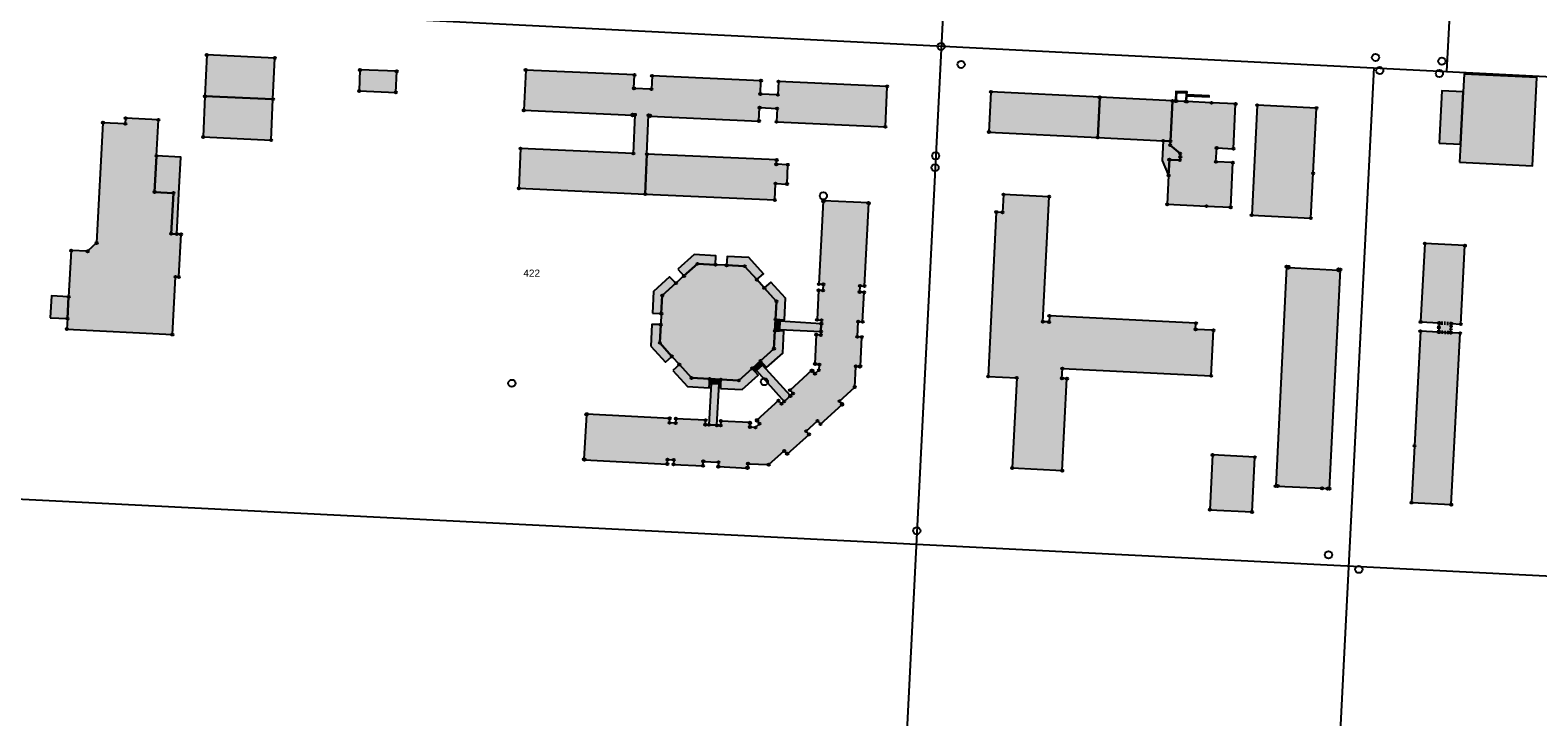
# Model space of a CAD drawing. Header units: millimetres. Extents: x 32690613 to 32693496, y 5343267 to 5344956.
# Tile 5 of 11: x 32692430 to 32692850, y 5344020 to 5344211. Entities that reach past the tile are written whole.
import ezdxf
from ezdxf.enums import TextEntityAlignment as Align

# ---------------------------------------------------------------- set-up
doc = ezdxf.new("R2010")
doc.units = ezdxf.units.MM
doc.linetypes.add('bauteil', pattern=[0.8, 0.4, -0.4])
doc.layers.get('DEFPOINTS').update_dxf_attribs({"color": 11})
doc.layers.add('bauteil', color=40, linetype='bauteil', lineweight=50)
for name, color, linetype in [('bauwerke', 253, 'Continuous'), ('bauwerke_Umring', 5, 'Continuous'), ('besondererGebaeudepunkt_genau', 72, 'Continuous'), ('besondererGebaeudepunkt_sonstiger', 50, 'Continuous'), ('flurstuecksnummer', 250, 'Continuous'), ('gebaeude_GebaeudeFuerOeffentlicheZwecke', 252, 'Continuous'), ('gebaeude_GebaeudeFuerWirtschaftUndGewerbe', 252, 'Continuous'), ('gebaeude_NachQuellenlageNichtZuSpezifizieren', 252, 'Continuous'), ('gebaeude_Umring', 10, 'Continuous'), ('katasterfestpunkt', 140, 'Continuous')]:
    doc.layers.add(name, color=color, linetype=linetype)
doc.styles.add('flurstuecksnummer', font='arial.ttf')

# ---------------------------------------------------------------- blocks, each defined once
blk = doc.blocks.new('Gebaeudepunkt')
blk.add_circle((0, 0), 0.3)
blk = doc.blocks.new('Aufnahmepunkt')
blk.add_circle((0, 0), 1)
blk = doc.blocks.new('A$C78070446')
for p, q in [((4469989.15, 5343046.05), (4469922.86, 5342307.18)), ((4470129.58, 5343033.45), (4470100.95, 5342714.26)), ((4469482.47, 5342769.75), (4470232.05, 5342702.5)), ((4470080.73, 5342716.08), (4470043.07, 5342296.4)), ((4469470.04, 5342631.21), (4470219.62, 5342563.96))]:
    blk.add_line(p, q)

msp = doc.modelspace()

# ---------------------------------------------------------------- hatches: boundary and pattern name
at = {"layer": 'bauwerke'}
for points in [[(32692828.17, 5344174.63), (32692848.43, 5344173.62), (32692849.66, 5344198.21), (32692829.4, 5344199.2), (32692829.15, 5344194.21), (32692828.42, 5344179.63), (32692828.17, 5344174.63)], [(32692748.94, 5344191.68), (32692749.19, 5344191.67), (32692749.32, 5344194.11), (32692751.93, 5344193.97), (32692751.82, 5344191.54), (32692752.07, 5344191.53), (32692752.15, 5344193.15), (32692758.32, 5344192.86), (32692758.33, 5344193.11), (32692752.17, 5344193.4), (32692752.23, 5344194.21), (32692749.08, 5344194.38), (32692748.94, 5344191.68)], [(32692822.45, 5344179.95), (32692828.42, 5344179.63), (32692829.15, 5344194.21), (32692823.2, 5344194.5), (32692822.45, 5344179.95)], [(32692745.29, 5344175.13), (32692747.07, 5344170.94), (32692747.27, 5344175.33), (32692750.19, 5344175.2), (32692750.34, 5344176.12), (32692750.28, 5344177.06), (32692747.49, 5344179.38), (32692747.54, 5344180.51), (32692745.55, 5344180.6), (32692745.29, 5344175.13)], [(32692464.45, 5344166.32), (32692469.7, 5344166.03), (32692469.07, 5344154.7), (32692470.63, 5344154.61), (32692471.22, 5344165.95), (32692471.74, 5344176.04), (32692464.98, 5344176.4), (32692464.45, 5344166.32)], [(32692610.31, 5344144.77), (32692611.99, 5344142.91), (32692615.74, 5344146.3), (32692620.78, 5344146.04), (32692620.86, 5344148.53), (32692614.84, 5344148.85), (32692610.31, 5344144.77)], [(32692623.88, 5344145.88), (32692628.89, 5344145.63), (32692632.28, 5344141.88), (32692634.12, 5344143.55), (32692630.07, 5344148.03), (32692624, 5344148.38), (32692623.88, 5344145.88)], [(32692603.19, 5344132.53), (32692605.67, 5344132.4), (32692605.93, 5344137.45), (32692609.76, 5344140.9), (32692607.98, 5344142.66), (32692603.48, 5344138.6), (32692603.19, 5344132.53)], [(32692634.36, 5344139.58), (32692637.76, 5344135.82), (32692637.5, 5344130.77), (32692638.74, 5344130.72), (32692639.98, 5344130.66), (32692640.3, 5344136.7), (32692636.22, 5344141.21), (32692634.36, 5344139.58)], [(32692435.33, 5344131.28), (32692440.16, 5344131.02), (32692440.49, 5344137.09), (32692435.67, 5344137.35), (32692435.33, 5344131.28)], [(32692602.74, 5344123.38), (32692606.81, 5344118.87), (32692608.62, 5344120.5), (32692605.24, 5344124.25), (32692605.51, 5344129.34), (32692603.03, 5344129.4), (32692602.74, 5344123.38)], [(32692637.33, 5344127.63), (32692638.58, 5344127.57), (32692638.61, 5344128.02), (32692638.72, 5344130.27), (32692638.74, 5344130.72), (32692637.5, 5344130.77), (32692637.33, 5344127.63)], [(32692638.61, 5344128.02), (32692650.16, 5344127.44), (32692650.26, 5344129.6), (32692638.72, 5344130.27), (32692638.61, 5344128.02)], [(32692633.32, 5344119.25), (32692634.18, 5344118.32), (32692635.03, 5344117.39), (32692639.51, 5344121.42), (32692639.83, 5344127.51), (32692638.58, 5344127.57), (32692637.33, 5344127.63), (32692637.07, 5344122.64), (32692633.32, 5344119.25)], [(32692608.91, 5344116.53), (32692612.95, 5344112.05), (32692619.02, 5344111.72), (32692619.07, 5344112.96), (32692619.12, 5344114.2), (32692614.09, 5344114.47), (32692610.71, 5344118.21), (32692608.91, 5344116.53)], [(32692622.15, 5344111.55), (32692628.16, 5344111.22), (32692632.69, 5344115.29), (32692631.84, 5344116.22), (32692630.99, 5344117.14), (32692627.27, 5344113.78), (32692622.27, 5344114.05), (32692622.21, 5344112.8), (32692622.15, 5344111.55)], [(32692630.99, 5344117.14), (32692631.84, 5344116.22), (32692632.18, 5344116.52), (32692633.84, 5344118.02), (32692634.18, 5344118.32), (32692633.32, 5344119.25), (32692630.99, 5344117.14)], [(32692632.18, 5344116.52), (32692639.91, 5344107.92), (32692641.63, 5344109.46), (32692633.84, 5344118.02), (32692632.18, 5344116.52)], [(32692618.94, 5344101.4), (32692621.18, 5344101.28), (32692621.76, 5344112.83), (32692619.52, 5344112.94), (32692618.94, 5344101.4)], [(32692619.07, 5344112.96), (32692619.52, 5344112.94), (32692621.76, 5344112.83), (32692622.21, 5344112.8), (32692622.27, 5344114.05), (32692619.12, 5344114.2), (32692619.07, 5344112.96)]]:
    msp.add_hatch(color=253, dxfattribs=at).paths.add_polyline_path(points)
at = {"layer": 'gebaeude_GebaeudeFuerOeffentlicheZwecke'}
msp.add_hatch(color=252, dxfattribs=at).paths.add_polyline_path([(32692770.22, 5344159.86), (32692786.7, 5344159.04), (32692787.34, 5344171.53), (32692788.26, 5344189.72), (32692771.74, 5344190.54), (32692770.22, 5344159.86)])
at = {"layer": 'gebaeude_GebaeudeFuerWirtschaftUndGewerbe'}
for points in [[(32692478.48, 5344193.02), (32692497.44, 5344192.19), (32692497.94, 5344203.67), (32692478.98, 5344204.53), (32692478.48, 5344193.02)], [(32692521.45, 5344194.5), (32692531.69, 5344194.1), (32692531.92, 5344199.97), (32692521.68, 5344200.36), (32692521.45, 5344194.5)], [(32692477.98, 5344181.66), (32692496.94, 5344180.79), (32692497.44, 5344192.19), (32692478.48, 5344193.02), (32692477.98, 5344181.66)], [(32692696.98, 5344183.03), (32692727.3, 5344181.5), (32692727.86, 5344192.73), (32692697.54, 5344194.26), (32692696.98, 5344183.03)], [(32692727.3, 5344181.5), (32692745.55, 5344180.6), (32692747.54, 5344180.51), (32692748.15, 5344191.7), (32692727.86, 5344192.73), (32692727.3, 5344181.5)], [(32692817.29, 5344130.1), (32692822.44, 5344129.82), (32692822.38, 5344128.56), (32692822.32, 5344127.26), (32692825.7, 5344127.08), (32692825.84, 5344129.64), (32692828.5, 5344129.49), (32692829.64, 5344151.38), (32692818.47, 5344151.98), (32692817.29, 5344130.1)], [(32692776.91, 5344084.32), (32692777.44, 5344084.29), (32692777.45, 5344084.34), (32692789.81, 5344083.72), (32692791.34, 5344083.65), (32692791.34, 5344083.61), (32692791.87, 5344083.59), (32692794.92, 5344144.73), (32692794.41, 5344144.76), (32692794.4, 5344144.48), (32692780.43, 5344145.18), (32692780.44, 5344145.48), (32692779.94, 5344145.5), (32692776.91, 5344084.32)], [(32692814.77, 5344079.73), (32692825.83, 5344079.16), (32692828.3, 5344126.95), (32692825.7, 5344127.08), (32692822.32, 5344127.26), (32692817.22, 5344127.52), (32692815.58, 5344095.56), (32692814.77, 5344079.73)], [(32692758.54, 5344077.73), (32692770.3, 5344077.12), (32692771.09, 5344092.4), (32692759.31, 5344093.01), (32692758.54, 5344077.73)]]:
    msp.add_hatch(color=252, dxfattribs=at).paths.add_polyline_path(points)
at = {"layer": 'gebaeude_NachQuellenlageNichtZuSpezifizieren'}
for points in [[(32692565.95, 5344167.36), (32692601.2, 5344165.73), (32692601.67, 5344176.88), (32692602.14, 5344187.7), (32692602.56, 5344187.66), (32692602.55, 5344187.48), (32692632.89, 5344186.1), (32692633.07, 5344189.84), (32692637.92, 5344189.62), (32692637.76, 5344185.88), (32692668.11, 5344184.48), (32692668.6, 5344195.76), (32692638.31, 5344197.14), (32692638.13, 5344193.4), (32692633.28, 5344193.62), (32692633.44, 5344197.36), (32692603.09, 5344198.73), (32692602.91, 5344194.98), (32692598.05, 5344195.2), (32692598.21, 5344198.95), (32692567.87, 5344200.33), (32692567.33, 5344189.1), (32692597.67, 5344187.71), (32692597.68, 5344187.88), (32692598.31, 5344187.86), (32692597.85, 5344177.04), (32692566.41, 5344178.44), (32692565.95, 5344167.36)], [(32692746.67, 5344162.9), (32692757.62, 5344162.37), (32692764.36, 5344162.05), (32692764.94, 5344174.52), (32692760.25, 5344174.73), (32692760.47, 5344178.61), (32692765.13, 5344178.4), (32692765.72, 5344190.86), (32692759.01, 5344191.18), (32692752.07, 5344191.53), (32692751.82, 5344191.54), (32692749.19, 5344191.67), (32692748.94, 5344191.68), (32692748.15, 5344191.7), (32692747.54, 5344180.51), (32692747.49, 5344179.38), (32692750.28, 5344177.06), (32692750.34, 5344176.12), (32692750.19, 5344175.2), (32692747.27, 5344175.33), (32692747.07, 5344170.94), (32692746.67, 5344162.9)], [(32692440, 5344128.12), (32692469.39, 5344126.57), (32692470.27, 5344142.68), (32692471.2, 5344142.64), (32692471.81, 5344154.53), (32692470.63, 5344154.61), (32692469.07, 5344154.7), (32692469.7, 5344166.03), (32692464.45, 5344166.32), (32692464.98, 5344176.4), (32692465.5, 5344186.44), (32692456.37, 5344186.92), (32692456.28, 5344185.31), (32692450.05, 5344185.64), (32692448.28, 5344152.12), (32692445.77, 5344149.8), (32692441.19, 5344149.97), (32692440.49, 5344137.09), (32692440.16, 5344131.02), (32692440, 5344128.12)], [(32692601.2, 5344165.73), (32692637.29, 5344164.11), (32692637.48, 5344168.68), (32692640.71, 5344168.54), (32692640.94, 5344173.92), (32692637.71, 5344174.05), (32692637.82, 5344175.26), (32692601.67, 5344176.88), (32692601.2, 5344165.73)], [(32692584.12, 5344091.79), (32692584.25, 5344091.78), (32692584.24, 5344091.65), (32692607.33, 5344090.47), (32692607.4, 5344091.71), (32692609.13, 5344091.63), (32692609.07, 5344090.38), (32692617.3, 5344089.96), (32692617.37, 5344091.21), (32692621.62, 5344090.98), (32692621.56, 5344089.75), (32692629.66, 5344089.34), (32692629.66, 5344089.47), (32692629.79, 5344089.46), (32692629.84, 5344090.57), (32692635.6, 5344090.3), (32692639.93, 5344094.12), (32692640.66, 5344093.31), (32692640.76, 5344093.39), (32692640.84, 5344093.3), (32692646.85, 5344098.74), (32692646.03, 5344099.65), (32692649.2, 5344102.51), (32692650.03, 5344101.59), (32692656.06, 5344107.04), (32692655.97, 5344107.14), (32692656.07, 5344107.22), (32692655.33, 5344108.02), (32692659.58, 5344111.93), (32692659.89, 5344117.7), (32692661.01, 5344117.64), (32692661.01, 5344117.77), (32692661.14, 5344117.77), (32692661.56, 5344125.87), (32692660.32, 5344125.93), (32692660.55, 5344130.17), (32692661.78, 5344130.11), (32692662.21, 5344138.36), (32692660.97, 5344138.42), (32692661.06, 5344140.16), (32692662.3, 5344140.1), (32692663.49, 5344163.18), (32692663.37, 5344163.19), (32692663.38, 5344163.32), (32692650.9, 5344163.85), (32692650.89, 5344163.72), (32692650.76, 5344163.73), (32692649.58, 5344140.64), (32692650.82, 5344140.58), (32692650.73, 5344138.86), (32692649.5, 5344138.92), (32692649.08, 5344130.67), (32692650.31, 5344130.6), (32692650.26, 5344129.6), (32692650.16, 5344127.44), (32692650.11, 5344126.43), (32692648.87, 5344126.53), (32692648.46, 5344118.43), (32692648.59, 5344118.43), (32692648.58, 5344118.3), (32692649.71, 5344118.22), (32692649.58, 5344116.65), (32692648.49, 5344115.67), (32692647.75, 5344116.49), (32692647.65, 5344116.41), (32692647.57, 5344116.51), (32692641.54, 5344111.06), (32692642.38, 5344110.14), (32692641.63, 5344109.46), (32692639.91, 5344107.92), (32692639.17, 5344107.24), (32692638.33, 5344108.16), (32692632.32, 5344102.73), (32692632.4, 5344102.63), (32692632.3, 5344102.55), (32692633.05, 5344101.73), (32692631.92, 5344100.66), (32692630.38, 5344100.79), (32692630.45, 5344101.92), (32692630.32, 5344101.92), (32692630.32, 5344102.05), (32692622.25, 5344102.47), (32692622.19, 5344101.23), (32692621.18, 5344101.28), (32692618.94, 5344101.4), (32692617.94, 5344101.45), (32692618.01, 5344102.69), (32692609.73, 5344103.12), (32692609.66, 5344101.87), (32692607.94, 5344101.97), (32692608, 5344103.21), (32692584.91, 5344104.4), (32692584.91, 5344104.27), (32692584.78, 5344104.27), (32692584.12, 5344091.79)], [(32692696.75, 5344114.89), (32692704.71, 5344114.5), (32692703.44, 5344089.37), (32692717.41, 5344088.64), (32692718.72, 5344114.28), (32692717.33, 5344114.35), (32692717.45, 5344117.11), (32692758.93, 5344115.07), (32692759.58, 5344127.76), (32692754.58, 5344128.01), (32692754.67, 5344129.77), (32692713.82, 5344131.81), (32692713.73, 5344130.08), (32692712.02, 5344130.15), (32692713.76, 5344165.01), (32692701.03, 5344165.62), (32692700.78, 5344160.64), (32692699.03, 5344160.72), (32692696.75, 5344114.89)], [(32692605.24, 5344124.25), (32692608.62, 5344120.5), (32692610.71, 5344118.21), (32692614.09, 5344114.47), (32692619.12, 5344114.2), (32692622.27, 5344114.05), (32692627.27, 5344113.78), (32692630.99, 5344117.14), (32692633.32, 5344119.25), (32692637.07, 5344122.64), (32692637.33, 5344127.63), (32692637.5, 5344130.77), (32692637.76, 5344135.82), (32692634.36, 5344139.58), (32692632.28, 5344141.88), (32692628.89, 5344145.63), (32692623.88, 5344145.88), (32692620.78, 5344146.04), (32692615.74, 5344146.3), (32692611.99, 5344142.91), (32692609.76, 5344140.9), (32692605.93, 5344137.45), (32692605.67, 5344132.4), (32692605.51, 5344129.34), (32692605.24, 5344124.25)]]:
    msp.add_hatch(color=252, dxfattribs=at).paths.add_polyline_path(points)

# ---------------------------------------------------------------- linework, layer by layer
at = {"layer": 'bauteil'}
msp.add_lwpolyline([(32692822.32, 5344127.26), (32692825.7, 5344127.08), (32692825.84, 5344129.64), (32692822.44, 5344129.82), (32692822.38, 5344128.56), (32692822.32, 5344127.26)], dxfattribs=at)
at = {"layer": 'bauwerke_Umring'}
for points in [[(32692828.17, 5344174.63), (32692848.43, 5344173.62), (32692849.66, 5344198.21), (32692829.4, 5344199.2), (32692829.15, 5344194.21), (32692828.42, 5344179.63), (32692828.17, 5344174.63)], [(32692748.94, 5344191.68), (32692749.19, 5344191.67), (32692749.32, 5344194.11), (32692751.93, 5344193.97), (32692751.82, 5344191.54), (32692752.07, 5344191.53), (32692752.15, 5344193.15), (32692758.32, 5344192.86), (32692758.33, 5344193.11), (32692752.17, 5344193.4), (32692752.23, 5344194.21), (32692749.08, 5344194.38), (32692748.94, 5344191.68)], [(32692822.45, 5344179.95), (32692828.42, 5344179.63), (32692829.15, 5344194.21), (32692823.2, 5344194.5), (32692822.45, 5344179.95)], [(32692745.29, 5344175.13), (32692747.07, 5344170.94), (32692747.27, 5344175.33), (32692750.19, 5344175.2), (32692750.34, 5344176.12), (32692750.28, 5344177.06), (32692747.49, 5344179.38), (32692747.54, 5344180.51), (32692745.55, 5344180.6), (32692745.29, 5344175.13)], [(32692464.45, 5344166.32), (32692469.7, 5344166.03), (32692469.07, 5344154.7), (32692470.63, 5344154.61), (32692471.22, 5344165.95), (32692471.74, 5344176.04), (32692464.98, 5344176.4), (32692464.45, 5344166.32)], [(32692610.31, 5344144.77), (32692611.99, 5344142.91), (32692615.74, 5344146.3), (32692620.78, 5344146.04), (32692620.86, 5344148.53), (32692614.84, 5344148.85), (32692610.31, 5344144.77)], [(32692623.88, 5344145.88), (32692628.89, 5344145.63), (32692632.28, 5344141.88), (32692634.12, 5344143.55), (32692630.07, 5344148.03), (32692624, 5344148.38), (32692623.88, 5344145.88)], [(32692603.19, 5344132.53), (32692605.67, 5344132.4), (32692605.93, 5344137.45), (32692609.76, 5344140.9), (32692607.98, 5344142.66), (32692603.48, 5344138.6), (32692603.19, 5344132.53)], [(32692634.36, 5344139.58), (32692637.76, 5344135.82), (32692637.5, 5344130.77), (32692638.74, 5344130.72), (32692639.98, 5344130.66), (32692640.3, 5344136.7), (32692636.22, 5344141.21), (32692634.36, 5344139.58)], [(32692435.33, 5344131.28), (32692440.16, 5344131.02), (32692440.49, 5344137.09), (32692435.67, 5344137.35), (32692435.33, 5344131.28)], [(32692602.74, 5344123.38), (32692606.81, 5344118.87), (32692608.62, 5344120.5), (32692605.24, 5344124.25), (32692605.51, 5344129.34), (32692603.03, 5344129.4), (32692602.74, 5344123.38)], [(32692637.33, 5344127.63), (32692638.58, 5344127.57), (32692638.61, 5344128.02), (32692638.72, 5344130.27), (32692638.74, 5344130.72), (32692637.5, 5344130.77), (32692637.33, 5344127.63)], [(32692638.61, 5344128.02), (32692650.16, 5344127.44), (32692650.26, 5344129.6), (32692638.72, 5344130.27), (32692638.61, 5344128.02)], [(32692633.32, 5344119.25), (32692634.18, 5344118.32), (32692635.03, 5344117.39), (32692639.51, 5344121.42), (32692639.83, 5344127.51), (32692638.58, 5344127.57), (32692637.33, 5344127.63), (32692637.07, 5344122.64), (32692633.32, 5344119.25)], [(32692608.91, 5344116.53), (32692612.95, 5344112.05), (32692619.02, 5344111.72), (32692619.07, 5344112.96), (32692619.12, 5344114.2), (32692614.09, 5344114.47), (32692610.71, 5344118.21), (32692608.91, 5344116.53)], [(32692622.15, 5344111.55), (32692628.16, 5344111.22), (32692632.69, 5344115.29), (32692631.84, 5344116.22), (32692630.99, 5344117.14), (32692627.27, 5344113.78), (32692622.27, 5344114.05), (32692622.21, 5344112.8), (32692622.15, 5344111.55)], [(32692630.99, 5344117.14), (32692631.84, 5344116.22), (32692632.18, 5344116.52), (32692633.84, 5344118.02), (32692634.18, 5344118.32), (32692633.32, 5344119.25), (32692630.99, 5344117.14)], [(32692632.18, 5344116.52), (32692639.91, 5344107.92), (32692641.63, 5344109.46), (32692633.84, 5344118.02), (32692632.18, 5344116.52)], [(32692618.94, 5344101.4), (32692621.18, 5344101.28), (32692621.76, 5344112.83), (32692619.52, 5344112.94), (32692618.94, 5344101.4)], [(32692619.07, 5344112.96), (32692619.52, 5344112.94), (32692621.76, 5344112.83), (32692622.21, 5344112.8), (32692622.27, 5344114.05), (32692619.12, 5344114.2), (32692619.07, 5344112.96)]]:
    msp.add_lwpolyline(points, dxfattribs=at)
at = {"layer": 'gebaeude_Umring'}
for points in [[(32692478.48, 5344193.02), (32692497.44, 5344192.19), (32692497.94, 5344203.67), (32692478.98, 5344204.53), (32692478.48, 5344193.02)], [(32692521.45, 5344194.5), (32692531.69, 5344194.1), (32692531.92, 5344199.97), (32692521.68, 5344200.36), (32692521.45, 5344194.5)], [(32692565.95, 5344167.36), (32692601.2, 5344165.73), (32692601.67, 5344176.88), (32692602.14, 5344187.7), (32692602.56, 5344187.66), (32692602.55, 5344187.48), (32692632.89, 5344186.1), (32692633.07, 5344189.84), (32692637.92, 5344189.62), (32692637.76, 5344185.88), (32692668.11, 5344184.48), (32692668.6, 5344195.76), (32692638.31, 5344197.14), (32692638.13, 5344193.4), (32692633.28, 5344193.62), (32692633.44, 5344197.36), (32692603.09, 5344198.73), (32692602.91, 5344194.98), (32692598.05, 5344195.2), (32692598.21, 5344198.95), (32692567.87, 5344200.33), (32692567.33, 5344189.1), (32692597.67, 5344187.71), (32692597.68, 5344187.88), (32692598.31, 5344187.86), (32692597.85, 5344177.04), (32692566.41, 5344178.44), (32692565.95, 5344167.36)], [(32692477.98, 5344181.66), (32692496.94, 5344180.79), (32692497.44, 5344192.19), (32692478.48, 5344193.02), (32692477.98, 5344181.66)], [(32692696.98, 5344183.03), (32692727.3, 5344181.5), (32692727.86, 5344192.73), (32692697.54, 5344194.26), (32692696.98, 5344183.03)], [(32692727.3, 5344181.5), (32692745.55, 5344180.6), (32692747.54, 5344180.51), (32692748.15, 5344191.7), (32692727.86, 5344192.73), (32692727.3, 5344181.5)], [(32692746.67, 5344162.9), (32692757.62, 5344162.37), (32692764.36, 5344162.05), (32692764.94, 5344174.52), (32692760.25, 5344174.73), (32692760.47, 5344178.61), (32692765.13, 5344178.4), (32692765.72, 5344190.86), (32692759.01, 5344191.18), (32692752.07, 5344191.53), (32692751.82, 5344191.54), (32692749.19, 5344191.67), (32692748.94, 5344191.68), (32692748.15, 5344191.7), (32692747.54, 5344180.51), (32692747.49, 5344179.38), (32692750.28, 5344177.06), (32692750.34, 5344176.12), (32692750.19, 5344175.2), (32692747.27, 5344175.33), (32692747.07, 5344170.94), (32692746.67, 5344162.9)], [(32692770.22, 5344159.86), (32692786.7, 5344159.04), (32692787.34, 5344171.53), (32692788.26, 5344189.72), (32692771.74, 5344190.54), (32692770.22, 5344159.86)], [(32692440, 5344128.12), (32692469.39, 5344126.57), (32692470.27, 5344142.68), (32692471.2, 5344142.64), (32692471.81, 5344154.53), (32692470.63, 5344154.61), (32692469.07, 5344154.7), (32692469.7, 5344166.03), (32692464.45, 5344166.32), (32692464.98, 5344176.4), (32692465.5, 5344186.44), (32692456.37, 5344186.92), (32692456.28, 5344185.31), (32692450.05, 5344185.64), (32692448.28, 5344152.12), (32692445.77, 5344149.8), (32692441.19, 5344149.97), (32692440.49, 5344137.09), (32692440.16, 5344131.02), (32692440, 5344128.12)], [(32692601.2, 5344165.73), (32692637.29, 5344164.11), (32692637.48, 5344168.68), (32692640.71, 5344168.54), (32692640.94, 5344173.92), (32692637.71, 5344174.05), (32692637.82, 5344175.26), (32692601.67, 5344176.88), (32692601.2, 5344165.73)], [(32692584.12, 5344091.79), (32692584.25, 5344091.78), (32692584.24, 5344091.65), (32692607.33, 5344090.47), (32692607.4, 5344091.71), (32692609.13, 5344091.63), (32692609.07, 5344090.38), (32692617.3, 5344089.96), (32692617.37, 5344091.21), (32692621.62, 5344090.98), (32692621.56, 5344089.75), (32692629.66, 5344089.34), (32692629.66, 5344089.47), (32692629.79, 5344089.46), (32692629.84, 5344090.57), (32692635.6, 5344090.3), (32692639.93, 5344094.12), (32692640.66, 5344093.31), (32692640.76, 5344093.39), (32692640.84, 5344093.3), (32692646.85, 5344098.74), (32692646.03, 5344099.65), (32692649.2, 5344102.51), (32692650.03, 5344101.59), (32692656.06, 5344107.04), (32692655.97, 5344107.14), (32692656.07, 5344107.22), (32692655.33, 5344108.02), (32692659.58, 5344111.93), (32692659.89, 5344117.7), (32692661.01, 5344117.64), (32692661.01, 5344117.77), (32692661.14, 5344117.77), (32692661.56, 5344125.87), (32692660.32, 5344125.93), (32692660.55, 5344130.17), (32692661.78, 5344130.11), (32692662.21, 5344138.36), (32692660.97, 5344138.42), (32692661.06, 5344140.16), (32692662.3, 5344140.1), (32692663.49, 5344163.18), (32692663.37, 5344163.19), (32692663.38, 5344163.32), (32692650.9, 5344163.85), (32692650.89, 5344163.72), (32692650.76, 5344163.73), (32692649.58, 5344140.64), (32692650.82, 5344140.58), (32692650.73, 5344138.86), (32692649.5, 5344138.92), (32692649.08, 5344130.67), (32692650.31, 5344130.6), (32692650.26, 5344129.6), (32692650.16, 5344127.44), (32692650.11, 5344126.43), (32692648.87, 5344126.53), (32692648.46, 5344118.43), (32692648.59, 5344118.43), (32692648.58, 5344118.3), (32692649.71, 5344118.22), (32692649.58, 5344116.65), (32692648.49, 5344115.67), (32692647.75, 5344116.49), (32692647.65, 5344116.41), (32692647.57, 5344116.51), (32692641.54, 5344111.06), (32692642.38, 5344110.14), (32692641.63, 5344109.46), (32692639.91, 5344107.92), (32692639.17, 5344107.24), (32692638.33, 5344108.16), (32692632.32, 5344102.73), (32692632.4, 5344102.63), (32692632.3, 5344102.55), (32692633.05, 5344101.73), (32692631.92, 5344100.66), (32692630.38, 5344100.79), (32692630.45, 5344101.92), (32692630.32, 5344101.92), (32692630.32, 5344102.05), (32692622.25, 5344102.47), (32692622.19, 5344101.23), (32692621.18, 5344101.28), (32692618.94, 5344101.4), (32692617.94, 5344101.45), (32692618.01, 5344102.69), (32692609.73, 5344103.12), (32692609.66, 5344101.87), (32692607.94, 5344101.97), (32692608, 5344103.21), (32692584.91, 5344104.4), (32692584.91, 5344104.27), (32692584.78, 5344104.27), (32692584.12, 5344091.79)], [(32692696.75, 5344114.89), (32692704.71, 5344114.5), (32692703.44, 5344089.37), (32692717.41, 5344088.64), (32692718.72, 5344114.28), (32692717.33, 5344114.35), (32692717.45, 5344117.11), (32692758.93, 5344115.07), (32692759.58, 5344127.76), (32692754.58, 5344128.01), (32692754.67, 5344129.77), (32692713.82, 5344131.81), (32692713.73, 5344130.08), (32692712.02, 5344130.15), (32692713.76, 5344165.01), (32692701.03, 5344165.62), (32692700.78, 5344160.64), (32692699.03, 5344160.72), (32692696.75, 5344114.89)], [(32692817.29, 5344130.1), (32692822.44, 5344129.82), (32692822.38, 5344128.56), (32692822.32, 5344127.26), (32692825.7, 5344127.08), (32692825.84, 5344129.64), (32692828.5, 5344129.49), (32692829.64, 5344151.38), (32692818.47, 5344151.98), (32692817.29, 5344130.1)], [(32692605.24, 5344124.25), (32692608.62, 5344120.5), (32692610.71, 5344118.21), (32692614.09, 5344114.47), (32692619.12, 5344114.2), (32692622.27, 5344114.05), (32692627.27, 5344113.78), (32692630.99, 5344117.14), (32692633.32, 5344119.25), (32692637.07, 5344122.64), (32692637.33, 5344127.63), (32692637.5, 5344130.77), (32692637.76, 5344135.82), (32692634.36, 5344139.58), (32692632.28, 5344141.88), (32692628.89, 5344145.63), (32692623.88, 5344145.88), (32692620.78, 5344146.04), (32692615.74, 5344146.3), (32692611.99, 5344142.91), (32692609.76, 5344140.9), (32692605.93, 5344137.45), (32692605.67, 5344132.4), (32692605.51, 5344129.34), (32692605.24, 5344124.25)], [(32692776.91, 5344084.32), (32692777.44, 5344084.29), (32692777.45, 5344084.34), (32692789.81, 5344083.72), (32692791.34, 5344083.65), (32692791.34, 5344083.61), (32692791.87, 5344083.59), (32692794.92, 5344144.73), (32692794.41, 5344144.76), (32692794.4, 5344144.48), (32692780.43, 5344145.18), (32692780.44, 5344145.48), (32692779.94, 5344145.5), (32692776.91, 5344084.32)], [(32692814.77, 5344079.73), (32692825.83, 5344079.16), (32692828.3, 5344126.95), (32692825.7, 5344127.08), (32692822.32, 5344127.26), (32692817.22, 5344127.52), (32692815.58, 5344095.56), (32692814.77, 5344079.73)], [(32692758.54, 5344077.73), (32692770.3, 5344077.12), (32692771.09, 5344092.4), (32692759.31, 5344093.01), (32692758.54, 5344077.73)]]:
    msp.add_lwpolyline(points, dxfattribs=at)

# ---------------------------------------------------------------- block references
at = {"layer": 'besondererGebaeudepunkt_genau'}
for p in [(32692697.54, 5344194.26), (32692748.15, 5344191.7), (32692771.74, 5344190.54), (32692788.26, 5344189.72), (32692456.37, 5344186.92), (32692747.54, 5344180.51), (32692566.41, 5344178.44), (32692747.27, 5344175.33), (32692747.49, 5344179.38), (32692765.13, 5344178.4), (32692637.82, 5344175.26), (32692640.94, 5344173.92), (32692764.94, 5344174.52), (32692565.95, 5344167.36), (32692637.48, 5344168.68), (32692640.71, 5344168.54), (32692469.7, 5344166.03), (32692601.2, 5344165.73), (32692637.29, 5344164.11), (32692663.49, 5344163.18), (32692701.03, 5344165.62), (32692713.76, 5344165.01), (32692746.67, 5344162.9), (32692699.03, 5344160.72), (32692764.36, 5344162.05), (32692770.22, 5344159.86), (32692786.7, 5344159.04), (32692469.07, 5344154.7), (32692471.81, 5344154.53), (32692818.47, 5344151.98), (32692829.64, 5344151.38), (32692615.74, 5344146.3), (32692628.89, 5344145.63), (32692779.94, 5344145.5), (32692780.44, 5344145.48), (32692794.41, 5344144.76), (32692794.92, 5344144.73), (32692605.93, 5344137.45), (32692637.76, 5344135.82), (32692712.02, 5344130.15), (32692713.82, 5344131.81), (32692754.67, 5344129.77), (32692817.29, 5344130.1), (32692825.84, 5344129.64), (32692828.5, 5344129.49), (32692759.58, 5344127.76), (32692817.22, 5344127.52), (32692828.3, 5344126.95), (32692605.24, 5344124.25), (32692637.07, 5344122.64), (32692647.57, 5344116.51), (32692648.46, 5344118.43), (32692649.58, 5344116.65), (32692649.71, 5344118.22), (32692659.89, 5344117.7), (32692661.14, 5344117.77), (32692717.45, 5344117.11), (32692614.09, 5344114.47), (32692627.27, 5344113.78), (32692696.75, 5344114.89), (32692718.72, 5344114.28), (32692758.93, 5344115.07), (32692659.58, 5344111.93), (32692584.91, 5344104.4), (32692655.33, 5344108.02), (32692656.06, 5344107.04), (32692630.32, 5344102.05), (32692630.38, 5344100.79), (32692631.92, 5344100.66), (32692632.32, 5344102.73), (32692584.24, 5344091.65), (32692639.93, 5344094.12), (32692640.84, 5344093.3), (32692759.31, 5344093.01), (32692629.66, 5344089.34), (32692629.84, 5344090.57), (32692635.6, 5344090.3), (32692703.44, 5344089.37), (32692717.41, 5344088.64), (32692776.91, 5344084.32), (32692777.44, 5344084.29), (32692791.34, 5344083.61), (32692791.87, 5344083.59), (32692814.77, 5344079.73), (32692825.83, 5344079.16), (32692758.54, 5344077.73), (32692770.3, 5344077.12)]:
    msp.add_blockref('Gebaeudepunkt', p, dxfattribs=at)
at = {"layer": 'besondererGebaeudepunkt_sonstiger'}
for p in [(32692478.98, 5344204.53), (32692497.94, 5344203.67), (32692521.68, 5344200.36), (32692531.92, 5344199.97), (32692567.87, 5344200.33), (32692598.21, 5344198.95), (32692603.09, 5344198.73), (32692633.44, 5344197.36), (32692638.31, 5344197.14), (32692478.48, 5344193.02), (32692497.44, 5344192.19), (32692521.45, 5344194.5), (32692531.69, 5344194.1), (32692598.05, 5344195.2), (32692602.91, 5344194.98), (32692633.28, 5344193.62), (32692638.13, 5344193.4), (32692668.6, 5344195.76), (32692727.86, 5344192.73), (32692567.33, 5344189.1), (32692633.07, 5344189.84), (32692637.92, 5344189.62), (32692748.94, 5344191.68), (32692749.19, 5344191.67), (32692751.82, 5344191.54), (32692752.07, 5344191.53), (32692759.01, 5344191.18), (32692765.72, 5344190.86), (32692450.05, 5344185.64), (32692456.28, 5344185.31), (32692465.5, 5344186.44), (32692597.67, 5344187.71), (32692597.68, 5344187.88), (32692598.31, 5344187.86), (32692602.14, 5344187.7), (32692602.55, 5344187.48), (32692602.56, 5344187.66), (32692632.89, 5344186.1), (32692637.76, 5344185.88), (32692668.11, 5344184.48), (32692477.98, 5344181.66), (32692496.94, 5344180.79), (32692696.98, 5344183.03), (32692727.3, 5344181.5), (32692745.55, 5344180.6), (32692464.98, 5344176.4), (32692597.85, 5344177.04), (32692601.67, 5344176.88), (32692750.28, 5344177.06), (32692750.34, 5344176.12), (32692760.47, 5344178.61), (32692637.71, 5344174.05), (32692750.19, 5344175.2), (32692760.25, 5344174.73), (32692787.34, 5344171.53), (32692747.07, 5344170.94), (32692464.45, 5344166.32), (32692650.76, 5344163.73), (32692650.89, 5344163.72), (32692650.9, 5344163.85), (32692663.37, 5344163.19), (32692663.38, 5344163.32), (32692700.78, 5344160.64), (32692757.62, 5344162.37), (32692470.63, 5344154.61), (32692448.28, 5344152.12), (32692441.19, 5344149.97), (32692445.77, 5344149.8), (32692620.78, 5344146.04), (32692623.88, 5344145.88), (32692470.27, 5344142.68), (32692471.2, 5344142.64), (32692611.99, 5344142.91), (32692632.28, 5344141.88), (32692780.43, 5344145.18), (32692794.4, 5344144.48), (32692609.76, 5344140.9), (32692634.36, 5344139.58), (32692649.5, 5344138.92), (32692649.58, 5344140.64), (32692650.73, 5344138.86), (32692650.82, 5344140.58), (32692660.97, 5344138.42), (32692661.06, 5344140.16), (32692662.21, 5344138.36), (32692662.3, 5344140.1), (32692440.49, 5344137.09), (32692440.16, 5344131.02), (32692605.51, 5344129.34), (32692605.67, 5344132.4), (32692637.5, 5344130.77), (32692649.08, 5344130.67), (32692650.26, 5344129.6), (32692650.31, 5344130.6), (32692660.55, 5344130.17), (32692661.78, 5344130.11), (32692713.73, 5344130.08), (32692822.44, 5344129.82), (32692440, 5344128.12), (32692469.39, 5344126.57), (32692637.33, 5344127.63), (32692648.87, 5344126.53), (32692650.11, 5344126.43), (32692650.16, 5344127.44), (32692660.32, 5344125.93), (32692661.56, 5344125.87), (32692754.58, 5344128.01), (32692822.32, 5344127.26), (32692822.38, 5344128.56), (32692825.7, 5344127.08), (32692608.62, 5344120.5), (32692610.71, 5344118.21), (32692630.99, 5344117.14), (32692633.32, 5344119.25), (32692647.75, 5344116.49), (32692648.58, 5344118.3), (32692648.59, 5344118.43), (32692661.01, 5344117.77), (32692661.01, 5344117.64), (32692619.12, 5344114.2), (32692622.27, 5344114.05), (32692647.65, 5344116.41), (32692648.49, 5344115.67), (32692704.71, 5344114.5), (32692717.33, 5344114.35), (32692638.33, 5344108.16), (32692641.54, 5344111.06), (32692641.63, 5344109.46), (32692642.38, 5344110.14), (32692584.78, 5344104.27), (32692584.91, 5344104.27), (32692639.17, 5344107.24), (32692639.91, 5344107.92), (32692655.97, 5344107.14), (32692656.07, 5344107.22), (32692607.94, 5344101.97), (32692608, 5344103.21), (32692609.66, 5344101.87), (32692609.73, 5344103.12), (32692617.94, 5344101.45), (32692618.01, 5344102.69), (32692618.94, 5344101.4), (32692621.18, 5344101.28), (32692622.19, 5344101.23), (32692622.25, 5344102.47), (32692630.32, 5344101.92), (32692630.45, 5344101.92), (32692632.3, 5344102.55), (32692632.4, 5344102.63), (32692633.05, 5344101.73), (32692649.2, 5344102.51), (32692650.03, 5344101.59), (32692646.03, 5344099.65), (32692646.85, 5344098.74), (32692815.58, 5344095.56), (32692584.12, 5344091.79), (32692584.25, 5344091.78), (32692607.4, 5344091.71), (32692609.13, 5344091.63), (32692640.66, 5344093.31), (32692640.76, 5344093.39), (32692771.09, 5344092.4), (32692607.33, 5344090.47), (32692609.07, 5344090.38), (32692617.3, 5344089.96), (32692617.37, 5344091.21), (32692621.56, 5344089.75), (32692621.62, 5344090.98), (32692629.66, 5344089.47), (32692629.79, 5344089.46), (32692777.45, 5344084.34), (32692789.81, 5344083.72), (32692791.34, 5344083.65)]:
    msp.add_blockref('Gebaeudepunkt', p, dxfattribs=at)
at = {"layer": 'DEFPOINTS', "rotation": 2.237485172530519}
msp.add_blockref('A$C78070446', (28434719.52, -168960.66), dxfattribs=at)
at = {"layer": 'katasterfestpunkt'}
for p in [(32692683.64, 5344206.91), (32692689.22, 5344201.89), (32692804.73, 5344203.84), (32692805.9, 5344200.18), (32692823.23, 5344202.81), (32692822.52, 5344199.37), (32692682.13, 5344176.4), (32692681.96, 5344173.11), (32692650.84, 5344165.26), (32692564.02, 5344112.99), (32692634.4, 5344113.42), (32692676.86, 5344071.87), (32692791.62, 5344065.15), (32692800.07, 5344061.1)]:
    msp.add_blockref('Aufnahmepunkt', p, dxfattribs=at)

# ---------------------------------------------------------------- texts
at = {"layer": 'flurstuecksnummer', "style": 'flurstuecksnummer'}
msp.add_text('422', height=2, dxfattribs=at).set_placement((32692569.54, 5344143.69), align=Align.MIDDLE_CENTER)

doc.saveas('drawing.dxf')
